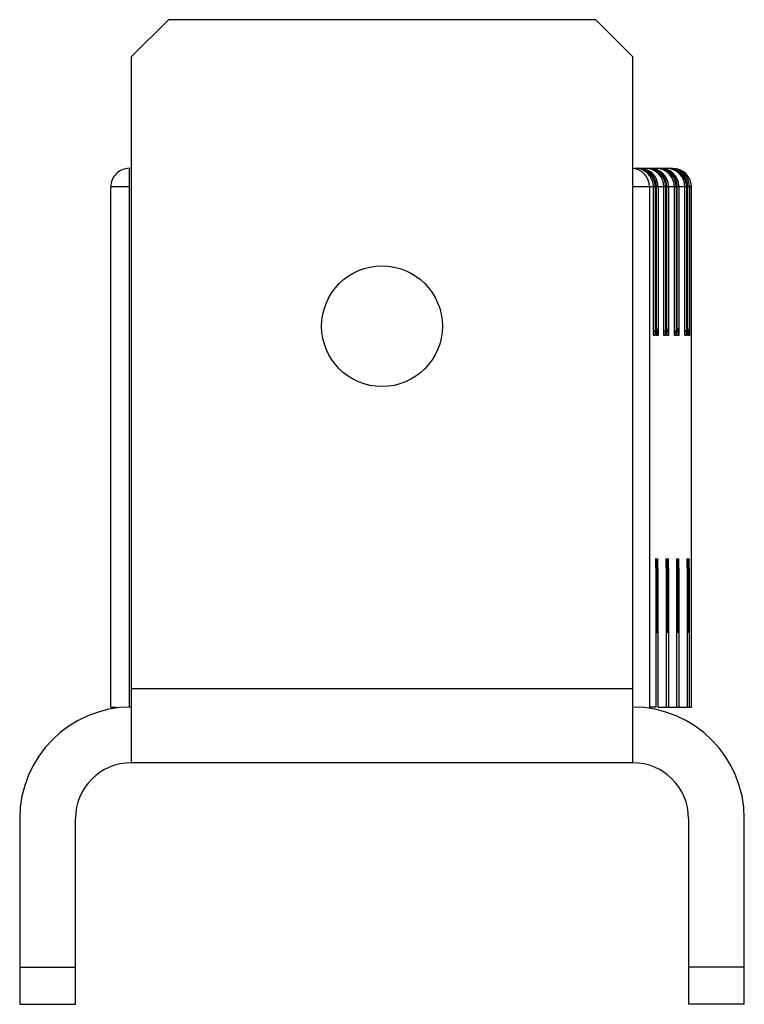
# Model space of a CAD drawing. Header units: millimetres. Extents: x 5.4 to 44.4, y 8.1 to 61.1.
import ezdxf

# ---------------------------------------------------------------- set-up
doc = ezdxf.new("R2010")
doc.units = ezdxf.units.MM
doc.header["$LTSCALE"] = 4.525045
doc.layers.add('00_COMPONENTS', color=7, linetype='CONTINUOUS')

msp = doc.modelspace()

# ---------------------------------------------------------------- linework, layer by layer
at = {"layer": '00_COMPONENTS', "color": 7, "linetype": 'Continuous'}
for p, q in [((11.382, 59.082), (13.382, 61.082)), ((36.382, 61.082), (13.382, 61.082)), ((36.382, 61.082), (38.382, 59.082)), ((11.382, 59.082), (11.382, 21.082)), ((38.382, 21.082), (38.382, 59.082)), ((38.495, 53.082), (40.534, 53.082)), ((10.285, 24.082), (10.285, 52.082)), ((11.277, 52.082), (10.285, 52.082)), ((11.277, 52.082), (11.277, 24.082)), ((41.534, 52.082), (38.382, 52.082)), ((39.284, 52.082), (39.284, 24.082)), ((39.495, 44.082), (39.495, 52.082)), ((39.587, 52.082), (39.587, 44.082)), ((39.649, 44.082), (39.649, 52.082)), ((39.741, 52.082), (39.741, 44.082)), ((40.057, 44.082), (40.057, 52.082)), ((40.149, 52.082), (40.149, 44.082)), ((40.212, 44.082), (40.212, 52.082)), ((40.304, 52.082), (40.304, 44.082)), ((40.62, 44.082), (40.62, 52.082)), ((40.712, 52.082), (40.712, 44.082)), ((40.774, 44.082), (40.774, 52.082)), ((40.866, 52.082), (40.866, 44.082)), ((41.182, 44.082), (41.182, 52.082)), ((41.275, 52.082), (41.275, 44.082)), ((41.337, 44.082), (41.337, 52.082)), ((41.429, 52.082), (41.429, 44.082)), ((41.534, 24.082), (41.534, 52.082)), ((39.587, 44.082), (39.495, 44.082)), ((39.741, 44.082), (39.649, 44.082)), ((40.149, 44.082), (40.057, 44.082)), ((40.304, 44.082), (40.212, 44.082)), ((40.712, 44.082), (40.62, 44.082)), ((40.866, 44.082), (40.774, 44.082)), ((41.275, 44.082), (41.182, 44.082)), ((41.429, 44.082), (41.337, 44.082)), ((39.615, 31.582), (39.615, 24.082)), ((39.654, 31.582), (39.654, 28.082)), ((39.694, 31.582), (39.694, 28.082)), ((39.734, 31.582), (39.734, 24.082)), ((40.177, 31.582), (40.177, 24.082)), ((40.217, 31.582), (40.217, 28.082)), ((40.257, 31.582), (40.257, 28.082)), ((40.296, 31.582), (40.296, 24.082)), ((40.74, 31.582), (40.74, 24.082)), ((40.779, 31.582), (40.779, 28.082)), ((40.819, 31.582), (40.819, 28.082)), ((40.859, 31.582), (40.859, 24.082)), ((41.302, 31.582), (41.302, 24.082)), ((41.342, 31.582), (41.342, 28.082)), ((41.382, 31.582), (41.382, 28.082)), ((41.422, 31.582), (41.422, 24.082)), ((39.654, 28.082), (39.615, 28.082)), ((40.217, 28.082), (40.177, 28.082)), ((40.779, 28.082), (40.74, 28.082)), ((41.342, 28.082), (41.302, 28.082)), ((11.382, 25.082), (38.382, 25.082)), ((10.285, 24.082), (10.572, 24.082)), ((39.615, 24.082), (39.284, 24.082)), ((39.734, 24.082), (41.534, 24.082)), ((38.382, 21.082), (11.382, 21.082)), ((5.382, 18.082), (5.382, 8.082)), ((8.382, 8.082), (8.382, 18.082)), ((41.382, 18.082), (41.382, 8.082)), ((44.382, 8.082), (44.382, 18.082)), ((5.382, 10.082), (8.382, 10.082)), ((44.382, 10.082), (41.382, 10.082)), ((5.382, 8.082), (8.382, 8.082)), ((44.382, 8.082), (41.382, 8.082))]:
    msp.add_line(p, q, dxfattribs=at)
msp.add_circle((24.882, 44.582), 3.25, dxfattribs=at)
for centre, radius, start, end in [((11.285, 52.082), 1, 90.0008, 180.0008), ((38.284, 52.082), 1, 359.9963, 84.1771), ((38.495, 52.082), 1, 4.3938, 90.0014), ((38.59, 52.081), 0.997, 1.9395, 90.0026), ((38.649, 52.082), 1, 3.2586, 90.0031), ((38.747, 52.081), 0.994, 1.936, 90.0019), ((39.064, 52.081), 0.993, 0.0201, 90.0032), ((39.149, 52.082), 1, 10.7951, 90.0035), ((39.212, 52.082), 1, 3.2661, 90.0032), ((39.31, 52.081), 0.994, 1.936, 90.0032), ((39.627, 52.081), 0.993, 0.0201, 90.0032), ((39.712, 52.082), 1, 10.7951, 90.0035), ((39.774, 52.082), 1, 3.2738, 90.0032), ((39.87, 52.081), 0.997, 3.2531, 90.0019), ((40.189, 52.081), 0.993, 0.0201, 90.0032), ((40.275, 52.082), 1, 10.7951, 90.0035), ((40.337, 52.082), 1, 3.2661, 90.0032), ((40.435, 52.081), 0.994, 1.936, 90.0032), ((40.542, 52.081), 0.992, 2.2025, 90.0031), ((102.436, 52.152), 91.159, 179.59976, 180.0442), ((38.507, 52.082), 0.988, 0.0093, 4.4635), ((38.606, 52.082), 0.981, 0.0018, 1.9333), ((38.665, 52.082), 0.984, 0.0051, 3.2561), ((38.761, 52.082), 0.981, 0.0018, 1.9333), ((39.138, 52.079), 1.012, 8.7622, 10.8199), ((39.148, 52.081), 1.001, 1.9484, 8.7725), ((39.169, 52.082), 0.981, 0.0018, 1.9333), ((39.227, 52.082), 0.984, 0.0051, 3.2561), ((39.323, 52.082), 0.981, 0.0018, 1.9333), ((39.7, 52.079), 1.012, 8.7622, 10.8199), ((39.711, 52.081), 1.001, 1.9484, 8.7725), ((39.731, 52.082), 0.981, 0.0018, 1.9333), ((39.79, 52.082), 0.984, 0.0051, 3.2561), ((39.882, 52.082), 0.984, 0.0051, 3.2561), ((40.263, 52.079), 1.012, 8.7622, 10.8199), ((40.274, 52.081), 1.001, 1.9484, 8.7725), ((40.294, 52.082), 0.981, 0.0018, 1.9333), ((40.352, 52.082), 0.984, 0.0051, 3.2561), ((40.448, 52.082), 0.981, 0.0018, 1.9333), ((40.553, 52.082), 0.982, 0.0024, 2.2031), ((38.739, 44.074), 1.002, 0.4314, 27.7634), ((39.302, 44.074), 1.002, 0.4314, 27.7634), ((39.864, 44.074), 1.002, 0.4314, 27.7634), ((40.427, 44.074), 1.002, 0.4314, 27.7634), ((38.585, 44.074), 1.002, 0.4314, 16.4631), ((39.147, 44.074), 1.002, 0.4314, 16.4631), ((39.71, 44.074), 1.002, 0.4314, 16.4631), ((40.272, 44.074), 1.002, 0.4314, 16.4631), ((11.382, 18.082), 6, 90, 180), ((38.382, 18.082), 6, 0, 90), ((11.382, 18.082), 3, 90, 180), ((38.382, 18.082), 3, 0, 90)]:
    msp.add_arc(centre, radius, start, end, dxfattribs=at)
for points, knots in [([(11.285, 53.082), (11.284, 53.082), (11.284, 53.079), (11.284, 53.076), (11.283, 53.07), (11.283, 53.062), (11.283, 53.051), (11.282, 53.032), (11.282, 53.003), (11.281, 52.961), (11.28, 52.91), (11.28, 52.852), (11.279, 52.811), (11.279, 52.789)], [0, 0, 0, 0, 0.004334, 0.016793, 0.037398, 0.066083, 0.102778, 0.147406, 0.260155, 0.403512, 0.575837, 0.775282, 1, 1, 1, 1]), ([(39.618, 32.082), (39.618, 32.082), (39.618, 32.08), (39.618, 32.079), (39.618, 32.076), (39.617, 32.069), (39.617, 32.058), (39.617, 32.042), (39.617, 32.021), (39.616, 31.996), (39.616, 31.967), (39.616, 31.921), (39.615, 31.856), (39.615, 31.77), (39.615, 31.678), (39.615, 31.614), (39.615, 31.582)], [0, 0, 0, 0, 0.001294, 0.004989, 0.01108, 0.019538, 0.04343, 0.076413, 0.118226, 0.168588, 0.226999, 0.292838, 0.444316, 0.617834, 0.80597, 1, 1, 1, 1]), ([(39.622, 31.582), (39.622, 31.614), (39.622, 31.678), (39.622, 31.77), (39.621, 31.856), (39.621, 31.921), (39.621, 31.967), (39.62, 31.996), (39.62, 32.021), (39.62, 32.042), (39.619, 32.058), (39.619, 32.069), (39.619, 32.076), (39.619, 32.079), (39.618, 32.08), (39.619, 32.082), (39.618, 32.082)], [0, 0, 0, 0, 0.194088, 0.382261, 0.555785, 0.707266, 0.773103, 0.831505, 0.88185, 0.923653, 0.956631, 0.980517, 0.988968, 0.995047, 0.998726, 1, 1, 1, 1]), ([(39.654, 31.582), (39.654, 31.614), (39.654, 31.678), (39.654, 31.77), (39.654, 31.856), (39.653, 31.921), (39.653, 31.967), (39.653, 31.996), (39.652, 32.021), (39.652, 32.042), (39.652, 32.058), (39.651, 32.069), (39.651, 32.076), (39.651, 32.079), (39.651, 32.08), (39.651, 32.082), (39.651, 32.082)], [0, 0, 0, 0, 0.194088, 0.382261, 0.555785, 0.707266, 0.773103, 0.831505, 0.88185, 0.923653, 0.956631, 0.980517, 0.988968, 0.995047, 0.998726, 1, 1, 1, 1]), ([(39.698, 32.082), (39.698, 32.082), (39.698, 32.08), (39.697, 32.079), (39.697, 32.076), (39.697, 32.069), (39.697, 32.058), (39.696, 32.042), (39.696, 32.021), (39.696, 31.996), (39.695, 31.967), (39.695, 31.921), (39.695, 31.856), (39.694, 31.77), (39.694, 31.678), (39.694, 31.614), (39.694, 31.582)], [0, 0, 0, 0, 0.001294, 0.004989, 0.01108, 0.019538, 0.04343, 0.076413, 0.118226, 0.168588, 0.226999, 0.292838, 0.444316, 0.617834, 0.80597, 1, 1, 1, 1]), ([(39.702, 31.582), (39.702, 31.614), (39.702, 31.678), (39.701, 31.77), (39.701, 31.856), (39.701, 31.921), (39.7, 31.967), (39.7, 31.996), (39.7, 32.021), (39.699, 32.042), (39.699, 32.058), (39.699, 32.069), (39.698, 32.076), (39.698, 32.079), (39.698, 32.08), (39.698, 32.082), (39.698, 32.082)], [0, 0, 0, 0, 0.194088, 0.382261, 0.555785, 0.707266, 0.773103, 0.831505, 0.88185, 0.923653, 0.956631, 0.980517, 0.988968, 0.995047, 0.998726, 1, 1, 1, 1]), ([(39.734, 31.582), (39.734, 31.614), (39.734, 31.678), (39.734, 31.77), (39.733, 31.856), (39.733, 31.921), (39.732, 31.967), (39.732, 31.996), (39.732, 32.021), (39.732, 32.042), (39.731, 32.058), (39.731, 32.069), (39.731, 32.076), (39.731, 32.079), (39.73, 32.08), (39.73, 32.082), (39.73, 32.082)], [0, 0, 0, 0, 0.194088, 0.382261, 0.555785, 0.707266, 0.773103, 0.831505, 0.88185, 0.923653, 0.956631, 0.980517, 0.988968, 0.995047, 0.998726, 1, 1, 1, 1]), ([(40.181, 32.082), (40.181, 32.082), (40.181, 32.08), (40.18, 32.079), (40.18, 32.076), (40.18, 32.069), (40.18, 32.058), (40.179, 32.042), (40.179, 32.021), (40.179, 31.996), (40.178, 31.967), (40.178, 31.921), (40.178, 31.856), (40.177, 31.77), (40.177, 31.678), (40.177, 31.614), (40.177, 31.582)], [0, 0, 0, 0, 0.001294, 0.004989, 0.01108, 0.019538, 0.04343, 0.076413, 0.118226, 0.168588, 0.226999, 0.292838, 0.444316, 0.617834, 0.80597, 1, 1, 1, 1]), ([(40.185, 31.582), (40.185, 31.614), (40.185, 31.678), (40.184, 31.77), (40.184, 31.856), (40.184, 31.921), (40.183, 31.967), (40.183, 31.996), (40.183, 32.021), (40.182, 32.042), (40.182, 32.058), (40.182, 32.069), (40.181, 32.076), (40.181, 32.079), (40.181, 32.08), (40.181, 32.082), (40.181, 32.082)], [0, 0, 0, 0, 0.194088, 0.382261, 0.555785, 0.707266, 0.773103, 0.831505, 0.88185, 0.923653, 0.956631, 0.980517, 0.988968, 0.995047, 0.998726, 1, 1, 1, 1]), ([(40.217, 31.582), (40.217, 31.614), (40.217, 31.678), (40.217, 31.77), (40.216, 31.856), (40.216, 31.921), (40.216, 31.967), (40.215, 31.996), (40.215, 32.021), (40.215, 32.042), (40.214, 32.058), (40.214, 32.069), (40.214, 32.076), (40.214, 32.079), (40.213, 32.08), (40.213, 32.082), (40.213, 32.082)], [0, 0, 0, 0, 0.194088, 0.382261, 0.555785, 0.707266, 0.773103, 0.831505, 0.88185, 0.923653, 0.956631, 0.980517, 0.988968, 0.995047, 0.998726, 1, 1, 1, 1]), ([(40.26, 32.082), (40.26, 32.082), (40.26, 32.08), (40.26, 32.079), (40.26, 32.076), (40.26, 32.069), (40.259, 32.058), (40.259, 32.042), (40.259, 32.021), (40.258, 31.996), (40.258, 31.967), (40.258, 31.921), (40.257, 31.856), (40.257, 31.77), (40.257, 31.678), (40.257, 31.614), (40.257, 31.582)], [0, 0, 0, 0, 0.001294, 0.004989, 0.01108, 0.019538, 0.04343, 0.076413, 0.118226, 0.168588, 0.226999, 0.292838, 0.444316, 0.617834, 0.80597, 1, 1, 1, 1]), ([(40.264, 31.582), (40.264, 31.614), (40.264, 31.678), (40.264, 31.77), (40.264, 31.856), (40.263, 31.921), (40.263, 31.967), (40.263, 31.996), (40.262, 32.021), (40.262, 32.042), (40.262, 32.058), (40.261, 32.069), (40.261, 32.076), (40.261, 32.079), (40.261, 32.08), (40.261, 32.082), (40.26, 32.082)], [0, 0, 0, 0, 0.194088, 0.382261, 0.555785, 0.707266, 0.773103, 0.831505, 0.88185, 0.923653, 0.956631, 0.980517, 0.988968, 0.995047, 0.998726, 1, 1, 1, 1]), ([(40.296, 31.582), (40.296, 31.614), (40.296, 31.678), (40.296, 31.77), (40.296, 31.856), (40.295, 31.921), (40.295, 31.967), (40.295, 31.996), (40.294, 32.021), (40.294, 32.042), (40.294, 32.058), (40.294, 32.069), (40.293, 32.076), (40.293, 32.079), (40.293, 32.08), (40.293, 32.082), (40.293, 32.082)], [0, 0, 0, 0, 0.194088, 0.382261, 0.555785, 0.707266, 0.773103, 0.831505, 0.88185, 0.923653, 0.956631, 0.980517, 0.988968, 0.995047, 0.998726, 1, 1, 1, 1]), ([(40.743, 32.082), (40.743, 32.082), (40.743, 32.08), (40.743, 32.079), (40.743, 32.076), (40.743, 32.069), (40.742, 32.058), (40.742, 32.042), (40.742, 32.021), (40.741, 31.996), (40.741, 31.967), (40.741, 31.921), (40.74, 31.856), (40.74, 31.77), (40.74, 31.678), (40.74, 31.614), (40.74, 31.582)], [0, 0, 0, 0, 0.001294, 0.004989, 0.01108, 0.019538, 0.04343, 0.076413, 0.118226, 0.168588, 0.226999, 0.292838, 0.444316, 0.617834, 0.80597, 1, 1, 1, 1]), ([(40.747, 31.582), (40.747, 31.614), (40.747, 31.678), (40.747, 31.77), (40.747, 31.856), (40.746, 31.921), (40.746, 31.967), (40.746, 31.996), (40.745, 32.021), (40.745, 32.042), (40.745, 32.058), (40.744, 32.069), (40.744, 32.076), (40.744, 32.079), (40.744, 32.08), (40.744, 32.082), (40.743, 32.082)], [0, 0, 0, 0, 0.194088, 0.382261, 0.555785, 0.707266, 0.773103, 0.831505, 0.88185, 0.923653, 0.956631, 0.980517, 0.988968, 0.995047, 0.998726, 1, 1, 1, 1]), ([(40.779, 31.582), (40.779, 31.614), (40.779, 31.678), (40.779, 31.77), (40.779, 31.856), (40.779, 31.921), (40.778, 31.967), (40.778, 31.996), (40.778, 32.021), (40.777, 32.042), (40.777, 32.058), (40.777, 32.069), (40.776, 32.076), (40.776, 32.079), (40.776, 32.08), (40.776, 32.082), (40.776, 32.082)], [0, 0, 0, 0, 0.194088, 0.382261, 0.555785, 0.707266, 0.773103, 0.831505, 0.88185, 0.923653, 0.956631, 0.980517, 0.988968, 0.995047, 0.998726, 1, 1, 1, 1]), ([(40.823, 32.082), (40.823, 32.082), (40.823, 32.08), (40.822, 32.079), (40.822, 32.076), (40.822, 32.069), (40.822, 32.058), (40.822, 32.042), (40.821, 32.021), (40.821, 31.996), (40.821, 31.967), (40.82, 31.921), (40.82, 31.856), (40.819, 31.77), (40.819, 31.678), (40.819, 31.614), (40.819, 31.582)], [0, 0, 0, 0, 0.001294, 0.004989, 0.01108, 0.019538, 0.04343, 0.076413, 0.118226, 0.168588, 0.226999, 0.292838, 0.444316, 0.617834, 0.80597, 1, 1, 1, 1]), ([(40.827, 31.582), (40.827, 31.614), (40.827, 31.678), (40.826, 31.77), (40.826, 31.856), (40.826, 31.921), (40.825, 31.967), (40.825, 31.996), (40.825, 32.021), (40.824, 32.042), (40.824, 32.058), (40.824, 32.069), (40.824, 32.076), (40.823, 32.079), (40.823, 32.08), (40.823, 32.082), (40.823, 32.082)], [0, 0, 0, 0, 0.194088, 0.382261, 0.555785, 0.707266, 0.773103, 0.831505, 0.88185, 0.923653, 0.956631, 0.980517, 0.988968, 0.995047, 0.998726, 1, 1, 1, 1]), ([(40.859, 31.582), (40.859, 31.614), (40.859, 31.678), (40.859, 31.77), (40.858, 31.856), (40.858, 31.921), (40.858, 31.967), (40.857, 31.996), (40.857, 32.021), (40.857, 32.042), (40.856, 32.058), (40.856, 32.069), (40.856, 32.076), (40.856, 32.079), (40.855, 32.08), (40.855, 32.082), (40.855, 32.082)], [0, 0, 0, 0, 0.194088, 0.382261, 0.555785, 0.707266, 0.773103, 0.831505, 0.88185, 0.923653, 0.956631, 0.980517, 0.988968, 0.995047, 0.998726, 1, 1, 1, 1]), ([(41.306, 32.082), (41.306, 32.082), (41.306, 32.08), (41.306, 32.079), (41.306, 32.076), (41.305, 32.069), (41.305, 32.058), (41.305, 32.042), (41.304, 32.021), (41.304, 31.996), (41.304, 31.967), (41.303, 31.921), (41.303, 31.856), (41.303, 31.77), (41.302, 31.678), (41.302, 31.614), (41.302, 31.582)], [0, 0, 0, 0, 0.001294, 0.004989, 0.01108, 0.019538, 0.04343, 0.076413, 0.118226, 0.168588, 0.226999, 0.292838, 0.444316, 0.617834, 0.80597, 1, 1, 1, 1]), ([(41.31, 31.582), (41.31, 31.614), (41.31, 31.678), (41.31, 31.77), (41.309, 31.856), (41.309, 31.921), (41.308, 31.967), (41.308, 31.996), (41.308, 32.021), (41.308, 32.042), (41.307, 32.058), (41.307, 32.069), (41.307, 32.076), (41.307, 32.079), (41.306, 32.08), (41.306, 32.082), (41.306, 32.082)], [0, 0, 0, 0, 0.194088, 0.382261, 0.555785, 0.707266, 0.773103, 0.831505, 0.88185, 0.923653, 0.956631, 0.980517, 0.988968, 0.995047, 0.998726, 1, 1, 1, 1]), ([(41.342, 31.582), (41.342, 31.614), (41.342, 31.678), (41.342, 31.77), (41.341, 31.856), (41.341, 31.921), (41.341, 31.967), (41.34, 31.996), (41.34, 32.021), (41.34, 32.042), (41.339, 32.058), (41.339, 32.069), (41.339, 32.076), (41.339, 32.079), (41.338, 32.08), (41.339, 32.082), (41.338, 32.082)], [0, 0, 0, 0, 0.194088, 0.382261, 0.555785, 0.707266, 0.773103, 0.831505, 0.88185, 0.923653, 0.956631, 0.980517, 0.988968, 0.995047, 0.998726, 1, 1, 1, 1]), ([(41.386, 32.082), (41.385, 32.082), (41.385, 32.08), (41.385, 32.079), (41.385, 32.076), (41.385, 32.069), (41.384, 32.058), (41.384, 32.042), (41.384, 32.021), (41.383, 31.996), (41.383, 31.967), (41.383, 31.921), (41.382, 31.856), (41.382, 31.77), (41.382, 31.678), (41.382, 31.614), (41.382, 31.582)], [0, 0, 0, 0, 0.001294, 0.004989, 0.01108, 0.019538, 0.04343, 0.076413, 0.118226, 0.168588, 0.226999, 0.292838, 0.444316, 0.617834, 0.80597, 1, 1, 1, 1]), ([(41.389, 31.582), (41.389, 31.614), (41.389, 31.678), (41.389, 31.77), (41.389, 31.856), (41.388, 31.921), (41.388, 31.967), (41.388, 31.996), (41.387, 32.021), (41.387, 32.042), (41.387, 32.058), (41.386, 32.069), (41.386, 32.076), (41.386, 32.079), (41.386, 32.08), (41.386, 32.082), (41.386, 32.082)], [0, 0, 0, 0, 0.194088, 0.382261, 0.555785, 0.707266, 0.773103, 0.831505, 0.88185, 0.923653, 0.956631, 0.980517, 0.988968, 0.995047, 0.998726, 1, 1, 1, 1]), ([(41.422, 31.582), (41.422, 31.614), (41.422, 31.678), (41.421, 31.77), (41.421, 31.856), (41.421, 31.921), (41.42, 31.967), (41.42, 31.996), (41.42, 32.021), (41.419, 32.042), (41.419, 32.058), (41.419, 32.069), (41.418, 32.076), (41.418, 32.079), (41.418, 32.08), (41.418, 32.082), (41.418, 32.082)], [0, 0, 0, 0, 0.194088, 0.382261, 0.555785, 0.707266, 0.773103, 0.831505, 0.88185, 0.923653, 0.956631, 0.980517, 0.988968, 0.995047, 0.998726, 1, 1, 1, 1])]:
    msp.add_open_spline(points, degree=3, knots=knots, dxfattribs=at)

doc.saveas('drawing.dxf')
